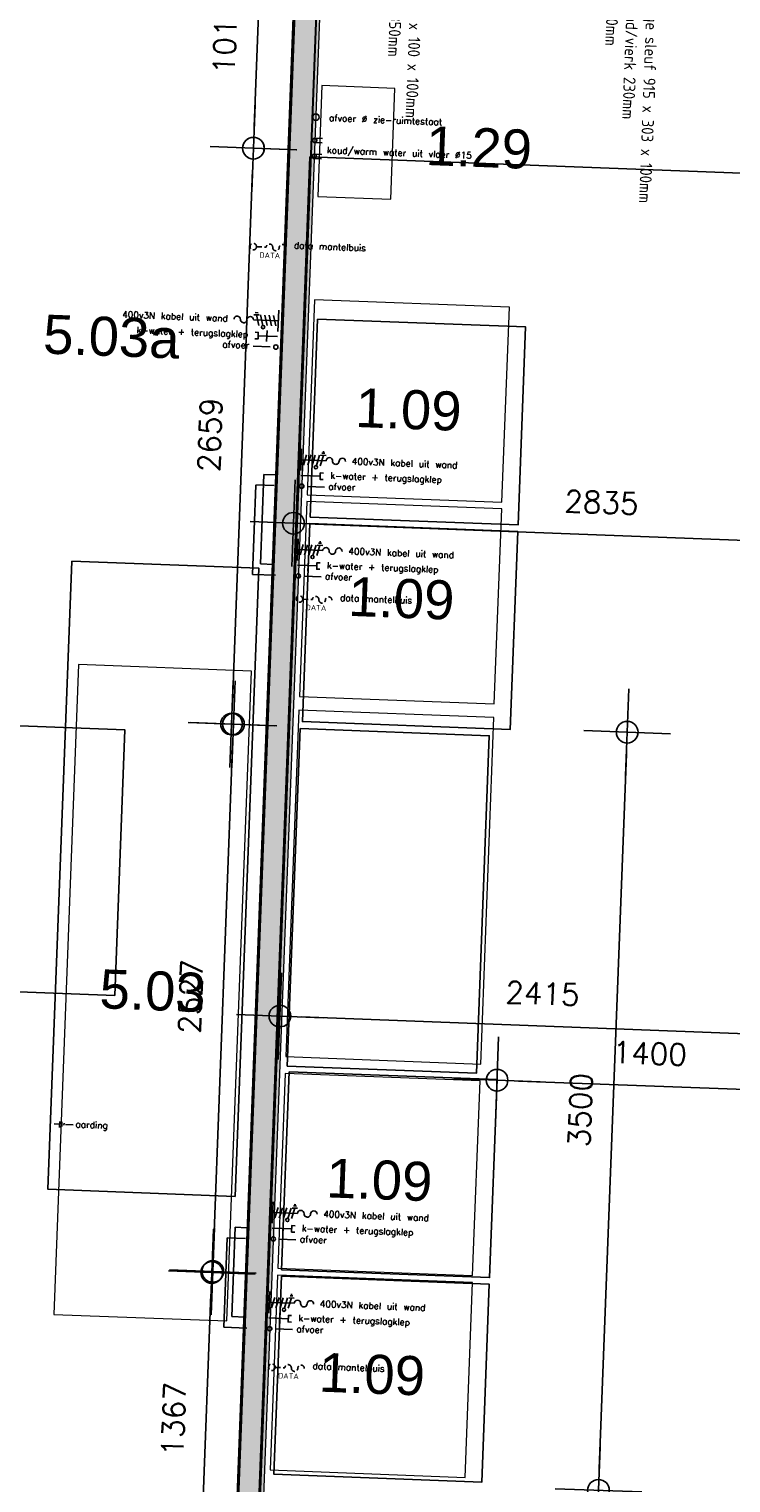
# Model space of a CAD drawing. Header units: millimetres. Extents: x 119024465 to 119292677, y 483022511 to 483148062.
# Tile 120 of 162: x 119208799 to 119212039, y 483055592 to 483062299. Entities that reach past the tile are written whole.
import ezdxf

# ---------------------------------------------------------------- set-up
doc = ezdxf.new("R2010")
doc.units = ezdxf.units.MM
doc.header["$LTSCALE"] = 100
doc.linetypes.add('CONTINUA', pattern=[0])
doc.linetypes.add('HIDDEN', pattern=[0.375, 0.25, -0.125])
doc.layers.get('0').update_dxf_attribs({"linetype": 'CONTINUOUS'})
doc.layers.get('Defpoints').update_dxf_attribs({"linetype": 'CONTINUOUS'})
doc.layers.add('(22) Binnenwanden', color=1, linetype='CONTINUOUS', lineweight=0)
for name, color, linetype in [('01---0-_MAATVOERING', 1, 'CONTINUOUS'), ('02---0-_2MMTEKST', 2, 'CONTINUOUS'), ('04---0-_5MMTEKST', 4, 'CONTINUOUS'), ('12', 4, 'CONTINUOUS'), ('200', 2, 'CONTINUOUS'), ('200-2D', 1, 'CONTINUOUS'), ('200-3D', 1, 'CONTINUOUS'), ('204', 1, 'CONTINUOUS'), ('204 tekst fdstp', 255, 'CONTINUOUS'), ('2D_PLAN', 7, 'CONTINUOUS'), ('450-2D', 6, 'CONTINUA'), ('APPARAAT', 3, 'CONTINUOUS'), ('BEMATING', 7, 'CONTINUOUS'), ('fdstp techniek', 254, 'CONTINUOUS'), ('INS', 7, 'CONTINUOUS'), ('M-119--MATEN', 1, 'CONTINUOUS'), ('New_0', 7, 'CONTINUOUS'), ('New_22 Binnenwanden', 7, 'CONTINUOUS'), ('New_22 Binnenwanden Doorsnede-arcering', 7, 'CONTINUOUS'), ('New_82 Losse inrichting.LOSSE INRICHTING', 7, 'CONTINUOUS')]:
    doc.layers.add(name, color=color, linetype=linetype)
doc.styles.add('2', font='ISO', dxfattribs={"height": 125})
doc.styles.add('fdstp-1-30', font='txt.shx', dxfattribs={"height": 30, "bigfont": 'gbcbig.shx'})
doc.styles.add('GENERATED_STYLE_1', font='arial.ttf')
doc.styles.add('ROMANS', font='ROMANS.SHX')
doc.styles.get("Standard").update_dxf_attribs({"font": 'ISOCP.SHX'})
doc.dimstyles.new('DIM-100', dxfattribs={"dimscale": 100, "dimtxt": 1, "dimasz": 1, "dimexe": 3, "dimexo": 3, "dimgap": 1, "dimtad": 1, "dimdec": 0, "dimrnd": 1, "dimzin": 0, "dimdsep": 46, "dimtxsty": 'ROMANS', "dimblk1": 'DOT1', "dimblk2": 'DOT1', "dimsah": 1, "dimcen": -3, "dimdle": 1, "dimse1": 1, "dimse2": 1, "dimclrd": 1, "dimclre": 1, "dimclrt": 2, "dimadec": 0, "dimazin": 0, "dimtfac": 0.75, "dimtdec": 0, "dimtix": 1, "dimtmove": 1, "dimatfit": 3, "dimldrblk": 'DOT1', "dimfxl": 1, "dimtvp": 1, "dimtolj": 1, "dimtzin": 0, "dimarcsym": 0})
doc.dimstyles.new('GB-HOME', dxfattribs={"dimscale": 20, "dimtxt": 2.5, "dimasz": 2.5, "dimexe": 1, "dimexo": 1, "dimgap": 1, "dimtad": 1, "dimdec": 0, "dimzin": 0, "dimdsep": 46, "dimtxsty": 'Standard', "dimcen": 0.09, "dimadec": 0, "dimazin": 0, "dimtfac": 1, "dimtdec": 0, "dimtofl": 0, "dimtmove": 0, "dimatfit": 3, "dimfxl": 1, "dimtolj": 1, "dimtzin": 0, "dimarcsym": 0})

# ---------------------------------------------------------------- blocks, each defined once
blk = doc.blocks.new('*D267')
at = {"color": 0, "linetype": 'ByBlock', "transparency": 16777216}
for p, q in [((-33173.5, 88621.7), (-32735.6, 88621.7)), ((-32755.6, 88571.7), (-32755.6, 87757)), ((-33068.5, 87707), (-32735.6, 87707))]:
    blk.add_line(p, q, dxfattribs=at)
for points in [[(-32764, 88571.7), (-32747.3, 88571.7), (-32755.6, 88621.7)], [(-32764, 87757), (-32747.3, 87757), (-32755.6, 87707)]]:
    blk.add_solid(points, dxfattribs=at)
at = {"layer": 'Defpoints', "color": 0, "linetype": 'ByBlock', "transparency": 16777216}
for p in [(-33193.5, 88621.7), (-33088.5, 87707), (-32755.6, 87707)]:
    blk.add_point(p, dxfattribs=at)
at = {"color": 0, "linetype": 'ByBlock', "transparency": 16777216, "insert": (-32800.6, 88164.4), "char_height": 50, "attachment_point": 5, "rotation": 90}
blk.add_mtext('\\A1;930', dxfattribs=at)
blk = doc.blocks.new('*D266')
at = {"color": 0, "linetype": 'ByBlock', "transparency": 16777216}
for p, q in [((-33068.5, 87707), (-32735.6, 87707)), ((-32755.6, 87657), (-32755.6, 87457)), ((-33068.5, 87407), (-32735.6, 87407))]:
    blk.add_line(p, q, dxfattribs=at)
for points in [[(-32764, 87657), (-32747.3, 87657), (-32755.6, 87707)], [(-32764, 87457), (-32747.3, 87457), (-32755.6, 87407)]]:
    blk.add_solid(points, dxfattribs=at)
at = {"layer": 'Defpoints', "color": 0, "linetype": 'ByBlock', "transparency": 16777216}
for p in [(-33088.5, 87707), (-33088.5, 87407), (-32755.6, 87407)]:
    blk.add_point(p, dxfattribs=at)
at = {"color": 0, "linetype": 'ByBlock', "transparency": 16777216, "insert": (-32800.6, 87557), "char_height": 50, "attachment_point": 5, "rotation": 90}
blk.add_mtext('\\A1;320', dxfattribs=at)
blk = doc.blocks.new('*D265')
at = {"color": 0, "linetype": 'ByBlock', "transparency": 16777216}
for p, q in [((-33388.5, 87387), (-33388.5, 87249.9)), ((-33088.5, 87387), (-33088.5, 87249.9)), ((-33338.5, 87269.9), (-33138.5, 87269.9))]:
    blk.add_line(p, q, dxfattribs=at)
for points in [[(-33338.5, 87278.3), (-33338.5, 87261.6), (-33388.5, 87269.9)], [(-33138.5, 87278.3), (-33138.5, 87261.6), (-33088.5, 87269.9)]]:
    blk.add_solid(points, dxfattribs=at)
at = {"layer": 'Defpoints', "color": 0, "linetype": 'ByBlock', "transparency": 16777216}
for p in [(-33388.5, 87407), (-33088.5, 87407), (-33088.5, 87269.9)]:
    blk.add_point(p, dxfattribs=at)
at = {"color": 0, "linetype": 'ByBlock', "transparency": 16777216, "insert": (-33238.5, 87314.9), "char_height": 50, "attachment_point": 5}
blk.add_mtext('\\A1;320', dxfattribs=at)
blk = doc.blocks.new('steamer L')
at = {"layer": '01---0-_MAATVOERING'}
blk.add_line((1, 103.7), (1, 3.8), dxfattribs=at)
at = {"layer": '04---0-_5MMTEKST'}
for p, q in [((1, 53.6), (115.8, 53.6)), ((1.4, -18.3), (91.3, -18.3))]:
    blk.add_line(p, q, dxfattribs=at)
for points in [[(51.3, 6.7), (51.3, -43.2)], [(106.2, -3.3), (91.3, -3.3), (91.3, -33.2), (106.2, -33.2)]]:
    blk.add_lwpolyline(points, dxfattribs=at)
blk.add_circle((7.8, -67.7), 9.98, dxfattribs=at)
at = {"layer": 'fdstp techniek'}
blk.add_line((33.3, -68), (112.6, -68), dxfattribs=at)
at = {"layer": 'INS'}
for p, q in [((24.9, 77.7), (12, 29.5)), ((44.9, 77.7), (31.9, 29.5)), ((51.9, 29.5), (64.8, 77.7)), ((71.9, 29.5), (84.8, 77.7)), ((102.3, 77.7), (89.3, 29.5)), ((114.8, 77.7), (89.7, 77.7)), ((109, 87.7), (95.5, 87.7)), ((105.6, 93.8), (98.9, 93.8))]:
    blk.add_line(p, q, dxfattribs=at)
blk.add_circle((69.9, 22.2), 7.49, dxfattribs=at)
at = {"layer": 'INS', "color": 4}
for centre, start, end in [((130.7, 53.6), 0, 180), ((190.6, 53.6), 0, 180), ((160.7, 53.6), 180, 0)]:
    blk.add_arc(centre, 15, start, end, dxfattribs=at)
at = {"layer": 'fdstp techniek', "char_height": 30, "attachment_point": 1, "style": 'fdstp-1-30'}
for s, insert, width in [('400v3N kabel uit wand', (234.4, 71.1), 590.251), ('k-water + terugslagklep', (138, 1.5), 684.267), ('afvoer', (130.6, -49.2), 366.25)]:
    blk.add_mtext(s, dxfattribs=dict(at, insert=insert, width=width))
blk = doc.blocks.new('DOT1')
at = {"layer": 'M-119--MATEN', "linetype": 'ByBlock'}
for p, q in [((0, -2), (0, 2)), ((-2, 0), (2, 0))]:
    blk.add_line(p, q, dxfattribs=at)
blk.add_circle((0, 0), 0.5, dxfattribs=at)
blk = doc.blocks.new('*D402')
at = {"layer": '12', "color": 1, "lineweight": -2, "transparency": 16777216}
blk.add_line((119209594.3, 483055297), (119209638.5, 483056462.8), dxfattribs=at)
at = {"layer": 'Defpoints', "color": 0, "transparency": 16777216}
for p in [(119209642.3, 483056562.7), (119209647.7, 483056562.5), (119209595.9, 483055196.9)]:
    blk.add_point(p, dxfattribs=at)
at = {"layer": '12', "color": 1, "lineweight": -2, "transparency": 16777216, "xscale": 100, "yscale": 100, "zscale": 100}
for p, rotation in [((119209642.3, 483056562.7), 87.82789999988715), ((119209590.5, 483055197.1), 267.8278999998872)]:
    blk.add_blockref('DOT1', p, dxfattribs=dict(at, rotation=rotation))
at = {"layer": '12', "color": 2, "transparency": 16777216, "insert": (119209466.5, 483055885.6), "char_height": 100, "attachment_point": 5, "rotation": 87.8279, "style": 'ROMANS'}
blk.add_mtext('\\A1;1367', dxfattribs=at)
blk = doc.blocks.new('*D403')
at = {"layer": '12', "color": 1, "lineweight": -2, "transparency": 16777216}
blk.add_line((119209650.6, 483056667.6), (119209738.8, 483058992.6), dxfattribs=at)
at = {"layer": 'Defpoints', "color": 0, "transparency": 16777216}
for p in [(119209742.6, 483059092.5), (119209793, 483059090.6), (119209697.3, 483056565.7)]:
    blk.add_point(p, dxfattribs=at)
at = {"layer": '12', "color": 1, "lineweight": -2, "transparency": 16777216, "xscale": 100, "yscale": 100, "zscale": 100}
for p, rotation in [((119209742.6, 483059092.5), 87.82789999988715), ((119209646.9, 483056567.7), 267.8278999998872)]:
    blk.add_blockref('DOT1', p, dxfattribs=dict(at, rotation=rotation))
at = {"layer": '12', "color": 2, "transparency": 16777216, "insert": (119209544.8, 483057835.8), "char_height": 100, "attachment_point": 5, "rotation": 87.8279, "style": 'ROMANS'}
blk.add_mtext('\\A1;2527', dxfattribs=at)
blk = doc.blocks.new('water k-w vloer L')
at = {"layer": '01---0-_MAATVOERING'}
for centre in [(4.3, 38.9), (4.3, -34.6)]:
    blk.add_circle(centre, 9.98, dxfattribs=at)
at = {"layer": 'INS', "color": 4}
for p, q in [((4.3, 48.9), (39.2, 48.9)), ((4.3, 29), (39.2, 29)), ((4.3, -24.6), (39.2, -24.6)), ((4.3, -44.5), (39.2, -44.5))]:
    blk.add_line(p, q, dxfattribs=at)
at = {"layer": 'fdstp techniek', "insert": (62.3, 12.1), "char_height": 30, "width": 853.531, "attachment_point": 1, "style": 'fdstp-1-30'}
blk.add_mtext('koud/warm water uit vloer %%C15', dxfattribs=at)
blk = doc.blocks.new('afvoer L')
at = {"layer": '04---0-_5MMTEKST'}
blk.add_circle((4.5, -0.6), 15, dxfattribs=at)
at = {"layer": 'fdstp techniek', "insert": (64.9, 13.7), "char_height": 30, "width": 765.626, "attachment_point": 1, "style": 'fdstp-1-30'}
blk.add_mtext('afvoer %%C zie-ruimtestaat', dxfattribs=at)
blk = doc.blocks.new('*D404')
at = {"layer": '12', "color": 1, "lineweight": -2, "transparency": 16777216}
blk.add_line((119209737.5, 483059192.8), (119209830.7, 483061649.7), dxfattribs=at)
at = {"layer": 'Defpoints', "color": 0, "transparency": 16777216}
for p in [(119209834.4, 483061749.6), (119209843.4, 483061749.3), (119209742.6, 483059092.5)]:
    blk.add_point(p, dxfattribs=at)
at = {"layer": '12', "color": 1, "lineweight": -2, "transparency": 16777216, "xscale": 100, "yscale": 100, "zscale": 100}
for p, rotation in [((119209834.4, 483061749.6), 87.82789999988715), ((119209733.7, 483059092.9), 267.8278999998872)]:
    blk.add_blockref('DOT1', p, dxfattribs=dict(at, rotation=rotation))
at = {"layer": '12', "color": 2, "transparency": 16777216, "insert": (119209634.2, 483060426.9), "char_height": 100, "attachment_point": 5, "rotation": 87.8279, "style": 'ROMANS'}
blk.add_mtext('\\A1;2659', dxfattribs=at)
blk = doc.blocks.new('*D405')
at = {"layer": '12', "color": 1, "lineweight": -2, "transparency": 16777216}
blk.add_line((119209838.5, 483061849.6), (119209869.3, 483062663.4), dxfattribs=at)
at = {"layer": 'Defpoints', "color": 0, "transparency": 16777216}
for p in [(119209872.9, 483062763.3), (119209873.1, 483062763.3), (119209834.4, 483061749.6)]:
    blk.add_point(p, dxfattribs=at)
at = {"layer": '12', "color": 1, "lineweight": -2, "transparency": 16777216, "xscale": 100, "yscale": 100, "zscale": 100}
for p, rotation in [((119209873.1, 483062763.3), 87.82789999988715), ((119209834.7, 483061749.6), 267.8278999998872)]:
    blk.add_blockref('DOT1', p, dxfattribs=dict(at, rotation=rotation))
at = {"layer": '12', "color": 2, "transparency": 16777216, "insert": (119209704, 483062262.2), "char_height": 100, "attachment_point": 5, "rotation": 87.8279, "style": 'ROMANS'}
blk.add_mtext('\\A1;1014', dxfattribs=at)
blk = doc.blocks.new('*D413')
at = {"layer": '12', "color": 1, "lineweight": -2, "transparency": 16777216}
blk.add_line((119211059.1, 483057445.9), (119212258.3, 483057400.4), dxfattribs=at)
at = {"layer": 'Defpoints', "color": 0, "transparency": 16777216}
for p in [(119210959.3, 483057452.4), (119212358.2, 483057396.6), (119212358.3, 483057399.4)]:
    blk.add_point(p, dxfattribs=at)
at = {"layer": '12', "color": 1, "lineweight": -2, "transparency": 16777216, "xscale": 100, "yscale": 100, "zscale": 100}
for p, rotation in [((119210959.2, 483057449.7), 177.8278999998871), ((119212358.2, 483057396.6), 357.8278999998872)]:
    blk.add_blockref('DOT1', p, dxfattribs=dict(at, rotation=rotation))
at = {"layer": '12', "color": 2, "transparency": 16777216, "insert": (119211664.4, 483057573), "char_height": 100, "attachment_point": 5, "rotation": 357.8279, "style": 'ROMANS'}
blk.add_mtext('\\A1;1400', dxfattribs=at)
blk = doc.blocks.new('*D414')
at = {"layer": '12', "color": 1, "lineweight": -2, "transparency": 16777216}
blk.add_line((119212270, 483057657.9), (119210056.9, 483057741.9), dxfattribs=at)
at = {"layer": 'Defpoints', "color": 0, "transparency": 16777216}
for p in [(119209957, 483057745.7), (119209957.4, 483057755.3), (119212370.3, 483057663.7)]:
    blk.add_point(p, dxfattribs=at)
at = {"layer": '12', "color": 1, "lineweight": -2, "transparency": 16777216, "xscale": 100, "yscale": 100, "zscale": 100}
for p, rotation in [((119209957, 483057745.7), 177.8278999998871), ((119212370, 483057654.2), 357.8278999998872)]:
    blk.add_blockref('DOT1', p, dxfattribs=dict(at, rotation=rotation))
at = {"layer": '12', "color": 2, "transparency": 16777216, "insert": (119211169.2, 483057849.8), "char_height": 100, "attachment_point": 5, "rotation": 357.8279, "style": 'ROMANS'}
blk.add_mtext('\\A1;2415', dxfattribs=at)
blk = doc.blocks.new('aarding L')
at = {"layer": 'fdstp techniek'}
blk.add_line((51.2, 0), (86.2, 0), dxfattribs=at)
at = {"layer": 'INS'}
for p, q in [((-1.1, 0.7), (23.8, 0.7)), ((23.8, 12.8), (23.8, -15.8)), ((33.8, 11.4), (33.8, -10.1)), ((43.8, 5.7), (43.8, -4.3))]:
    blk.add_line(p, q, dxfattribs=at)
at = {"layer": 'fdstp techniek', "insert": (96.9, 17.4), "char_height": 30, "width": 297.364, "attachment_point": 1, "style": 'fdstp-1-30'}
blk.add_mtext('aarding', dxfattribs=at)
blk = doc.blocks.new('steamer R')
at = {"layer": '01---0-_MAATVOERING'}
blk.add_line((1.1, 92.1), (1.1, -7.7), dxfattribs=at)
at = {"layer": '04---0-_5MMTEKST'}
for p, q in [((1.1, 42), (-113.7, 42)), ((0.6, -29.8), (-89.2, -29.8))]:
    blk.add_line(p, q, dxfattribs=at)
for points in [[(-104.2, -14.8), (-89.2, -14.8), (-89.2, -44.8), (-104.2, -44.8)], [(-49.3, -4.9), (-49.3, -54.8)]]:
    blk.add_lwpolyline(points, dxfattribs=at)
blk.add_circle((-5.8, -79.3), 9.98, dxfattribs=at)
at = {"layer": 'fdstp techniek'}
blk.add_line((-31.3, -79.5), (-110.6, -79.5), dxfattribs=at)
at = {"layer": 'INS'}
for p, q in [((-107, 76.1), (-93.4, 76.1)), ((-112.7, 66.1), (-87.7, 66.1)), ((-100.2, 66.1), (-87.3, 17.9)), ((-69.8, 17.9), (-82.7, 66.1)), ((-49.9, 17.9), (-62.8, 66.1)), ((-42.8, 66.1), (-29.9, 17.9)), ((-22.8, 66.1), (-9.9, 17.9))]:
    blk.add_line(p, q, dxfattribs=at)
blk.add_circle((-67.9, 10.7), 7.49, dxfattribs=at)
at = {"layer": 'INS', "color": 4}
for centre, start, end in [((-188.6, 42), 0, 180), ((-158.6, 42), 180, 0), ((-128.7, 42), 0, 180)]:
    blk.add_arc(centre, 15, start, end, dxfattribs=at)
at = {"layer": 'fdstp techniek', "char_height": 30, "attachment_point": 3, "style": 'fdstp-1-30'}
for s, insert, width in [('400v3N kabel uit wand', (-232.4, 59.5), 590.251), ('k-water + terugslagklep', (-135.9, -10.1), 684.267), ('afvoer', (-128.6, -60.7), 366.25)]:
    blk.add_mtext(s, dxfattribs=dict(at, insert=insert, width=width))
blk = doc.blocks.new('*D472')
at = {"layer": '204 tekst fdstp', "color": 1, "lineweight": -2, "transparency": 16777216}
blk.add_line((119210119.3, 483060015.3), (119212752.4, 483059915.4), dxfattribs=at)
at = {"layer": 'Defpoints', "color": 0, "transparency": 16777216}
for p in [(119210016.2, 483059935.6), (119212852.4, 483059911.6), (119212849.2, 483059828.1)]:
    blk.add_point(p, dxfattribs=at)
at = {"layer": '204 tekst fdstp', "color": 1, "lineweight": -2, "transparency": 16777216, "xscale": 100, "yscale": 100, "zscale": 100}
for p, rotation in [((119210019.4, 483060019.1), 177.8278999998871), ((119212852.4, 483059911.6), 357.8278999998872)]:
    blk.add_blockref('DOT1', p, dxfattribs=dict(at, rotation=rotation))
at = {"layer": '204 tekst fdstp', "color": 2, "transparency": 16777216, "insert": (119211441.6, 483060115.3), "char_height": 100, "attachment_point": 5, "rotation": 357.8279, "style": 'ROMANS'}
blk.add_mtext('\\A1;2835', dxfattribs=at)
blk = doc.blocks.new('*D473')
at = {"layer": '204 tekst fdstp', "color": 1, "lineweight": -2, "transparency": 16777216}
blk.add_line((119211431.3, 483055657.4), (119211556.4, 483058955), dxfattribs=at)
at = {"layer": 'Defpoints', "color": 0, "transparency": 16777216}
for p in [(119211150.7, 483059070.5), (119211560.2, 483059055), (119211018, 483055573)]:
    blk.add_point(p, dxfattribs=at)
at = {"layer": '204 tekst fdstp', "color": 1, "lineweight": -2, "transparency": 16777216, "xscale": 100, "yscale": 100, "zscale": 100}
for p, rotation in [((119211560.2, 483059055), 87.82789999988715), ((119211427.5, 483055557.5), 267.8278999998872)]:
    blk.add_blockref('DOT1', p, dxfattribs=dict(at, rotation=rotation))
at = {"layer": '204 tekst fdstp', "color": 2, "transparency": 16777216, "insert": (119211344, 483057311.9), "char_height": 100, "attachment_point": 5, "rotation": 87.8279, "style": 'ROMANS'}
blk.add_mtext('\\A1;3500', dxfattribs=at)
blk = doc.blocks.new('data mantelbuis L')
at = {"layer": 'INS', "color": 4, "linetype": 'HIDDEN'}
blk.add_line((15.8, -1.1), (60.7, -1), dxfattribs=at)
blk.add_lwpolyline([(150.6, -1.1, 1), (120.6, -1.1, -1), (90.7, -1.1, 1), (60.7, -1.1)], format="xyb", dxfattribs=at)
blk.add_circle((0.8, -1.1), 15, dxfattribs=at)
at = {"layer": '02---0-_2MMTEKST', "style": '2'}
blk.add_text('DATA', height=24.95, dxfattribs=at).set_placement((30.8, -50.9))
at = {"layer": 'fdstp techniek', "insert": (188, 27.3), "char_height": 30, "width": 844.24, "attachment_point": 1, "style": 'fdstp-1-30'}
blk.add_mtext('data mantelbuis', dxfattribs=at)
blk = doc.blocks.new('Wall_62_1', base_point=(-28219.1, 41619.5))
at = {"layer": 'New_22 Binnenwanden Doorsnede-arcering', "linetype": 'Continuous', "lineweight": 0, "true_color": 0x000000}
blk.add_hatch(color=18, dxfattribs=at).paths.add_polyline_path([(-28344.1, 41619.5), (-28344.1, 31619.9), (-28219.1, 31626.8), (-28219.1, 41619.5)])
at = {"layer": 'New_22 Binnenwanden', "color": 2, "linetype": 'Continuous', "lineweight": 0, "flags": 128}
for points in [[(-28344.1, 41619.5), (-28344.1, 31619.9)], [(-28219.1, 31626.8), (-28219.1, 41619.5)]]:
    blk.add_lwpolyline(points, dxfattribs=at)
blk = doc.blocks.new('Kubus 23[58]_1', base_point=(-28194.1, 38159.1))
at = {"layer": 'New_82 Losse inrichting.LOSSE INRICHTING', "color": 2, "linetype": 'Continuous', "lineweight": 0, "flags": 128}
blk.add_lwpolyline([(-27294.1, 39059.1), (-28194.1, 39059.1), (-28194.1, 38159.1), (-27294.1, 38159.1)], close=True, dxfattribs=at)
blk = doc.blocks.new('Kubus 23[59]_1', base_point=(-28194.1, 37228.1))
at = {"layer": 'New_82 Losse inrichting.LOSSE INRICHTING', "color": 2, "linetype": 'Continuous', "lineweight": 0, "flags": 128}
blk.add_lwpolyline([(-27294.1, 38128.1), (-28194.1, 38128.1), (-28194.1, 37228.1), (-27294.1, 37228.1)], close=True, dxfattribs=at)
blk = doc.blocks.new('Kubus 23[60]_1', base_point=(-28194.1, 34587.7))
at = {"layer": 'New_82 Losse inrichting.LOSSE INRICHTING', "color": 2, "linetype": 'Continuous', "lineweight": 0, "flags": 128}
blk.add_lwpolyline([(-27294.1, 35487.7), (-28194.1, 35487.7), (-28194.1, 34587.7), (-27294.1, 34587.7)], close=True, dxfattribs=at)
blk = doc.blocks.new('Kubus 23[61]_1', base_point=(-28194.1, 33656.4))
at = {"layer": 'New_82 Losse inrichting.LOSSE INRICHTING', "color": 2, "linetype": 'Continuous', "lineweight": 0, "flags": 128}
blk.add_lwpolyline([(-27294.1, 34556.4), (-28194.1, 34556.4), (-28194.1, 33656.4), (-27294.1, 33656.4)], close=True, dxfattribs=at)
blk = doc.blocks.new('Kubus 24[132]_1', base_point=(-27294.1, 35564.8))
at = {"layer": 'New_82 Losse inrichting.LOSSE INRICHTING', "color": 2, "linetype": 'Continuous', "lineweight": 0, "flags": 128}
blk.add_lwpolyline([(-28194.1, 37164.8), (-28194.1, 35564.8), (-27294.1, 35564.8), (-27294.1, 37164.8)], close=True, dxfattribs=at)
blk = doc.blocks.new('Kubus 24[138]_1', base_point=(-28197.4, 39535.9))
at = {"layer": 'New_82 Losse inrichting.LOSSE INRICHTING', "color": 2, "linetype": 'Continuous', "lineweight": 0, "flags": 128}
blk.add_lwpolyline([(-27860.3, 40048), (-28197.4, 40048), (-28197.4, 39535.9), (-27860.3, 39535.9)], close=True, dxfattribs=at)
blk = doc.blocks.new('Kubus 24[154]_1', base_point=(-28419.8, 34335.9))
at = {"layer": 'New_82 Losse inrichting.LOSSE INRICHTING', "color": 2, "linetype": 'Continuous', "lineweight": 0, "flags": 128}
blk.add_lwpolyline([(-29219.8, 37335.9), (-29219.8, 34335.9), (-28419.8, 34335.9), (-28419.8, 37335.9)], close=True, dxfattribs=at)
blk = doc.blocks.new('vloergootlang')
at = {"layer": '200', "linetype": 'Continuous'}
for p, q in [((-192.8, 304), (-192.8, 1218.6)), ((-102.8, 304), (-102.8, 1218.6)), ((-162.8, 304), (-162.8, 1185.8)), ((-132.8, 304), (-132.8, 1185.8)), ((-297.8, 4), (-297.8, 304)), ((-297.8, 304), (2.2, 304)), ((2.2, 304), (2.2, 4)), ((2.2, 4), (-297.8, 4))]:
    blk.add_line(p, q, dxfattribs=at)
at = {"layer": '204', "linetype": 'Continuous'}
for p, q in [((-267.8, 34), (-267.8, 274)), ((-267.8, 34), (-27.8, 274)), ((-27.8, 34), (-267.8, 274)), ((-267.8, 274), (-27.8, 274)), ((-27.8, 274), (-27.8, 34)), ((-27.8, 34), (-267.8, 34))]:
    blk.add_line(p, q, dxfattribs=at)
blk.add_circle((-147.8, 154), 63.7, dxfattribs=at)
at = {"layer": 'APPARAAT', "linetype": 'Continuous'}
for p, q in [((-192.8, 1218.6), (-102.8, 1218.6)), ((-162.8, 1185.8), (-132.8, 1185.8))]:
    blk.add_line(p, q, dxfattribs=at)
at = {"layer": 'BEMATING', "linetype": 'Continuous'}
for p, q in [((170.1, -128.9), (-123.3, 438.1)), ((175, -221.8), (-40.2, 135.1)), ((162.8, -312.2), (-123.3, 115.5))]:
    blk.add_line(p, q, dxfattribs=at)
at = {"layer": 'BEMATING'}
for s, p in [('Bouwkundige sleuf 915 x 303 x 100mm', (525.3, 937.6)), ('sparing rond/vierk 230mm', (525.3, 845.9)), ('afvoer %%c 70mm', (525.3, 754.2)), ('Bouwkundige sleuf 930 x 100 x 100mm', (176.8, -154.3)), ('sparing vierk 320x320x350mm', (176.8, -246)), ('afvoer %%c 75mm', (176.8, -337.6))]:
    blk.add_text(s, height=55, dxfattribs=at).set_placement(p)
at = {"layer": 'BEMATING', "linetype": 'Continuous'}
for base, p1, p2, text, picture, middle in [((335.1, 304), (-102.8, 1218.6), (2.2, 304), '930', '*D267', (290.1, 761.3)), ((335.1, 4), (2.2, 304), (2.2, 4), '320', '*D266', (290.1, 154))]:
    dim = blk.add_linear_dim(base=base, p1=p1, p2=p2, angle=90, text=text, dimstyle='GB-HOME', dxfattribs=at)
    dim.commit()
    dim.dimension.update_dxf_attribs({"geometry": picture, "text_midpoint": middle, "insert": (33090.7, -87403.1)})
dim = blk.add_linear_dim(base=(2.2, -133.1), p1=(-297.8, 4), p2=(2.2, 4), text='320', dimstyle='GB-HOME', dxfattribs=at)
dim.commit()
dim.dimension.update_dxf_attribs({"geometry": '*D265', "text_midpoint": (-147.8, -88.1), "insert": (33090.7, -87403.1)})

msp = doc.modelspace()

# ---------------------------------------------------------------- linework, layer by layer
at = {"layer": '(22) Binnenwanden', "lineweight": 30}
for p, q in [((119209694.1, 483053616.6), (119210073.2, 483063611.4)), ((119209794, 483053612.8), (119210173.1, 483063607.6))]:
    msp.add_line(p, q, dxfattribs=at)
at = {"layer": '12'}
for p, q in [((119209882.3, 483060244), (119209866.6, 483059831.7)), ((119209936.6, 483060242.4), (119209882.3, 483060244.5)), ((119209845.6, 483060195.4), (119209830, 483059783.1)), ((119209930.3, 483060192.7), (119209845.7, 483060195.9)), ((119209866.6, 483059831.7), (119209927.4, 483059829.4)), ((119209830, 483059783.1), (119209936.4, 483059779.1)), ((119209750.6, 483056771.2), (119209734.9, 483056358.9)), ((119209804.9, 483056769.1), (119209750.6, 483056771.2)), ((119209713.9, 483056722.6), (119209698.3, 483056310.3)), ((119209798.6, 483056719.4), (119209713.9, 483056722.6)), ((119209734.9, 483056358.9), (119209795.7, 483056356.6)), ((119209698.3, 483056310.3), (119209804.7, 483056306.3))]:
    msp.add_line(p, q, dxfattribs=at)
at = {"layer": '200-2D'}
msp.add_lwpolyline([(119208996.1, 483059844.2), (119209860.2, 483059811.4), (119209750.3, 483056913.7), (119208886.2, 483056946.5)], close=True, dxfattribs=at)
at = {"layer": '204 tekst fdstp'}
for points in [[(119203506.4, 483059284.3), (119209240.9, 483059066.8), (119209194.4, 483057841.2), (119203459.9, 483058058.7)], [(119210050, 483059071.6), (119210923, 483059038.5), (119210863.9, 483057481.4), (119209991, 483057514.5)]]:
    msp.add_lwpolyline(points, close=True, dxfattribs=at)
at = {"layer": '2D_PLAN'}
for points in [[(119210131.2, 483060961.6), (119211091, 483060925.2), (119211056.4, 483060011.7), (119210096.6, 483060048.1)], [(119210095.4, 483060017.7), (119211055.2, 483059981.3), (119211020.6, 483059067.8), (119210060.8, 483059104.2)], [(119209999.5, 483057488.8), (119210959.3, 483057452.4), (119210924.6, 483056538.9), (119209964.9, 483056575.3)], [(119209963.7, 483056544.9), (119210923.5, 483056508.5), (119210888.8, 483055595), (119209929.1, 483055631.4)]]:
    msp.add_lwpolyline(points, close=True, dxfattribs=at)
at = {"layer": '450-2D'}
msp.add_lwpolyline([(119210094.8, 483061710.2), (119219813, 483061341.6), (119219528.5, 483053840.8), (119209810.3, 483054209.4)], close=True, dxfattribs=at)

# ---------------------------------------------------------------- block references
at = {"layer": '12'}
for name, p, rotation in [('data mantelbuis L', (119209833.1, 483061296.6), 357.8278999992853), ('steamer R', (119209946.9, 483060911.1), 357.8278999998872), ('data mantelbuis L', (119210046.4, 483059670.7), 357.8278999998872), ('aarding L', (119208916.3, 483057247.7), 357.8278999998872), ('data mantelbuis L', (119209919.2, 483056126.4), 357.8278999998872)]:
    msp.add_blockref(name, p, dxfattribs=dict(at, rotation=rotation))
at = {"layer": '200-3D', "rotation": 267.8279000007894}
msp.add_blockref('vloergootlang', (119210742.2, 483063244.3), dxfattribs=at)
at = {"layer": '2D_PLAN', "rotation": 357.8278999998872}
for name, p in [('afvoer L', (119210118.7, 483061893.9)), ('water k-w vloer L', (119210112, 483061746.7)), ('steamer L', (119210052.4, 483060258.4)), ('steamer L', (119210036.7, 483059843.9)), ('steamer L', (119209920.7, 483056785.6)), ('steamer L', (119209905, 483056371.1))]:
    msp.add_blockref(name, p, dxfattribs=at)
at = {"layer": 'New_22 Binnenwanden', "color": 2, "lineweight": 0, "rotation": 357.8278999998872}
msp.add_blockref('Wall_62_1', (119210188.9, 483063609.7), dxfattribs=at)
at = {"layer": 'New_82 Losse inrichting.LOSSE INRICHTING', "color": 2, "linetype": 'Continuous', "lineweight": 0, "rotation": 357.8278999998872}
for name, p in [('Kubus 24[138]_1', (119210131.6, 483061526.8)), ('Kubus 23[58]_1', (119210082.7, 483060150.9)), ('Kubus 23[59]_1', (119210047.4, 483059220.5)), ('Kubus 24[154]_1', (119209712.3, 483056338.9)), ('Kubus 24[132]_1', (119210883.7, 483057524.3)), ('Kubus 23[60]_1', (119209947.4, 483056582)), ('Kubus 23[61]_1', (119209912.1, 483055651.4))]:
    msp.add_blockref(name, p, dxfattribs=at)

# ---------------------------------------------------------------- texts
at = {"layer": 'New_0', "color": 5, "linetype": 'Continuous', "lineweight": 0, "char_height": 180, "attachment_point": 8, "rotation": 357.8279, "style": 'GENERATED_STYLE_1'}
for s, insert in [('\\A1;1.29', (119210872.4, 483061660.6)), ('\\A1;5.03a', (119209175.8, 483060788.2)), ('\\A1;1.09', (119210547.4, 483060451.9)), ('\\A1;1.09', (119210514.4, 483059580.5)), ('\\A1;5.03', (119209366.3, 483057770.2)), ('\\A1;1.09', (119210412.6, 483056897.7)), ('\\A1;1.09', (119210378.6, 483056001.3))]:
    msp.add_mtext(s, dxfattribs=dict(at, insert=insert))

# ---------------------------------------------------------------- dimensions: what is measured, and where the dimension line sits
at = {"layer": '12'}
for base, p1, p2, angle, picture, middle in [((119209873.1, 483062763.3), (119209834.4, 483061749.6), (119209872.9, 483062763.3), 87.8279, '*D405', (119209704, 483062262.2)), ((119209834.4, 483061749.6), (119209742.6, 483059092.5), (119209843.4, 483061749.3), 87.8279, '*D404', (119209634.2, 483060426.9)), ((119209742.6, 483059092.5), (119209697.3, 483056565.7), (119209793, 483059090.6), 87.8279, '*D403', (119209544.8, 483057835.8)), ((119209957, 483057745.7), (119212370.3, 483057663.7), (119209957.4, 483057755.3), 357.8279, '*D414', (119211169.2, 483057849.8)), ((119212358.2, 483057396.6), (119210959.3, 483057452.4), (119212358.3, 483057399.4), 357.8279, '*D413', (119211664.4, 483057573)), ((119209642.3, 483056562.7), (119209595.9, 483055196.9), (119209647.7, 483056562.5), 87.8279, '*D402', (119209466.5, 483055885.6))]:
    dim = msp.add_linear_dim(base=base, p1=p1, p2=p2, angle=angle, dimstyle='DIM-100', dxfattribs=at)
    dim.commit()
    dim.dimension.update_dxf_attribs({"geometry": picture, "text_midpoint": middle})
at = {"layer": '204 tekst fdstp'}
for base, p1, p2, angle, picture, middle in [((119212852.4, 483059911.6), (119210016.2, 483059935.6), (119212849.2, 483059828.1), 357.8279, '*D472', (119211441.6, 483060115.3)), ((119211560.2, 483059055), (119211018, 483055573), (119211150.7, 483059070.5), 87.8279, '*D473', (119211344, 483057311.9))]:
    dim = msp.add_linear_dim(base=base, p1=p1, p2=p2, angle=angle, dimstyle='DIM-100', dxfattribs=at)
    dim.commit()
    dim.dimension.update_dxf_attribs({"geometry": picture, "text_midpoint": middle})

doc.saveas('drawing.dxf')
